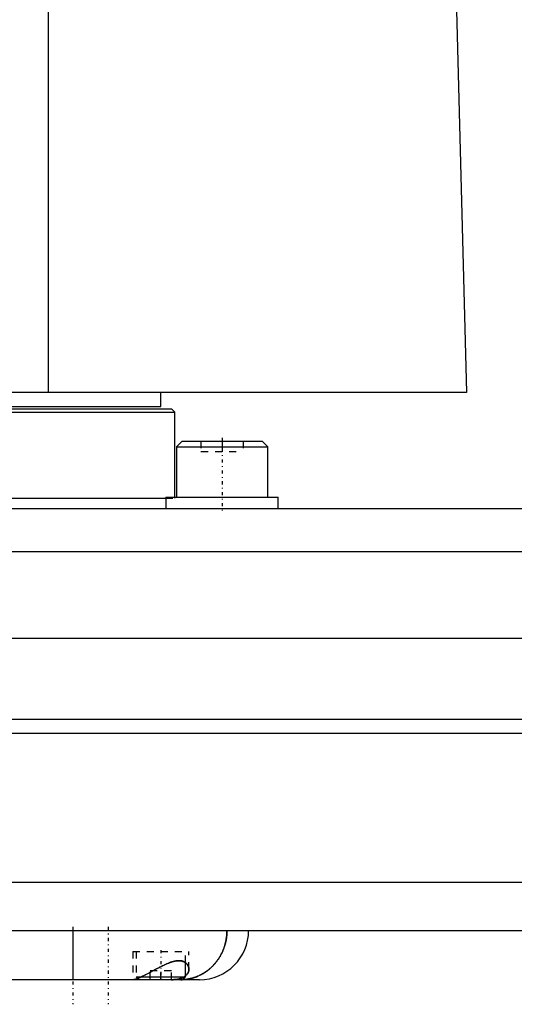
# Model space of a CAD drawing. Extents: x -602 to 168, y -1 to 861.
# Tile 5 of 10: x -264 to -194, y 306 to 446. Entities that reach past the tile are written whole.
import ezdxf

# ---------------------------------------------------------------- set-up
doc = ezdxf.new("R2010")
doc.units = 0
doc.linetypes.add('CENTER', pattern=[1.5, 0.45, -0.5, 0.05, -0.5])
doc.linetypes.add('DASHED', pattern=[2, 1, -1])
for name, color, linetype in [('AM_0', 7, 'CONTINUOUS'), ('AM_3', 7, 'DASHED'), ('AM_7', 7, 'CENTER')]:
    doc.layers.add(name, color=color, linetype=linetype)

msp = doc.modelspace()

# ---------------------------------------------------------------- linework, layer by layer
at = {"layer": 'AM_0', "color": 7, "linetype": 'CONTINUOUS'}
for p, q in [((-260, 393), (-260, 451.99)), ((-202, 449.85), (-200.5, 393)), ((-200.5, 393), (-602, 393)), ((-244, 391), (-244, 393)), ((-598, 391), (-244, 391)), ((-357.5, 390.7), (-242.5, 390.7)), ((-242, 390.2), (-242.5, 390.7)), ((-358, 390.2), (-242, 390.2)), ((-242, 378.1), (-242, 390.2)), ((-240.98, 386.1), (-241.78, 385.3)), ((-241.78, 385.3), (-241.78, 378.1)), ((-241.78, 385.3), (-228.78, 385.3)), ((-240.98, 386.1), (-229.58, 386.1)), ((-228.78, 385.3), (-229.58, 386.1)), ((-228.78, 378.1), (-228.78, 385.3)), ((-243.28, 378.1), (-243.28, 376.5)), ((-243.28, 378.1), (-227.28, 378.1)), ((-227.28, 376.5), (-227.28, 378.1)), ((-358, 378), (-243.28, 378)), ((-345.5, 376.5), (55.5, 376.5)), ((56.29, 370.35), (-346.29, 370.35)), ((68.25, 358), (-358.25, 358)), ((70, 346.5), (-360, 346.5)), ((70, 344.5), (-360, 344.5)), ((65.14, 323.3), (-355.14, 323.3)), ((-351.5, 316.5), (59.5, 316.5)), ((-256.5, 316.5), (-256.5, 309.5)), ((-240.5, 309.9), (-240.5, 311.93)), ((-238.5, 309.5), (-344.5, 309.5)), ((-247.28, 309.68), (-247.1, 309.5)), ((-246.79, 309.9), (-240.5, 309.9)), ((-240.9, 309.5), (-240.5, 309.9))]:
    msp.add_line(p, q, dxfattribs=at)
for points in [[(-234.58, 316.5, 0), (-234.58, 316.45, 0), (-234.58, 316.35, 0), (-234.59, 316.25, 0), (-234.59, 316.2, 0), (-234.59, 316.15, 0), (-234.6, 316.05, 0), (-234.6, 315.95, 0), (-234.61, 315.85, 0), (-234.62, 315.75, 0), (-234.63, 315.66, 0), (-234.64, 315.61, 0), (-234.64, 315.56, 0), (-234.66, 315.46, 0), (-234.67, 315.36, 0), (-234.69, 315.26, 0), (-234.7, 315.16, 0), (-234.72, 315.07, 0), (-234.73, 315.02, 0), (-234.74, 314.97, 0), (-234.76, 314.87, 0), (-234.79, 314.78, 0), (-234.8, 314.73, 0), (-234.81, 314.68, 0), (-234.84, 314.58, 0), (-234.86, 314.49, 0), (-234.88, 314.44, 0), (-234.89, 314.39, 0), (-234.92, 314.3, 0), (-234.95, 314.2, 0), (-234.98, 314.11, 0), (-235.01, 314.02, 0), (-235.05, 313.92, 0), (-235.06, 313.88, 0), (-235.08, 313.83, 0), (-235.12, 313.74, 0), (-235.16, 313.65, 0), (-235.19, 313.56, 0), (-235.23, 313.47, 0), (-235.28, 313.38, 0), (-235.3, 313.33, 0), (-235.32, 313.29, 0), (-235.36, 313.2, 0), (-235.41, 313.12, 0), (-235.45, 313.03, 0), (-235.5, 312.94, 0), (-235.55, 312.86, 0), (-235.57, 312.82, 0), (-235.6, 312.77, 0), (-235.65, 312.69, 0), (-235.7, 312.61, 0), (-235.75, 312.53, 0), (-235.8, 312.44, 0), (-235.86, 312.36, 0), (-235.89, 312.32, 0), (-235.91, 312.28, 0), (-235.97, 312.21, 0), (-236.03, 312.13, 0), (-236.09, 312.05, 0), (-236.15, 311.97, 0), (-236.21, 311.9, 0), (-236.24, 311.86, 0), (-236.27, 311.82, 0), (-236.33, 311.75, 0), (-236.4, 311.68, 0), (-236.43, 311.64, 0), (-236.46, 311.61, 0), (-236.53, 311.54, 0), (-236.6, 311.47, 0), (-236.63, 311.43, 0), (-236.66, 311.4, 0), (-236.73, 311.33, 0), (-236.8, 311.27, 0), (-236.87, 311.2, 0), (-236.94, 311.14, 0), (-237.01, 311.07, 0), (-237.05, 311.04, 0), (-237.09, 311.01, 0), (-237.16, 310.95, 0), (-237.23, 310.89, 0), (-237.31, 310.83, 0), (-237.39, 310.77, 0), (-237.46, 310.72, 0), (-237.5, 310.69, 0), (-237.54, 310.66, 0), (-237.62, 310.61, 0), (-237.7, 310.56, 0), (-237.77, 310.51, 0), (-237.85, 310.45, 0), (-237.94, 310.41, 0), (-237.98, 310.38, 0), (-238.02, 310.36, 0), (-238.1, 310.31, 0), (-238.18, 310.27, 0), (-238.26, 310.22, 0), (-238.35, 310.18, 0), (-238.43, 310.14, 0), (-238.47, 310.12, 0), (-238.52, 310.1, 0), (-238.6, 310.06, 0), (-238.69, 310.02, 0), (-238.77, 309.98, 0), (-238.86, 309.95, 0), (-238.95, 309.91, 0), (-238.99, 309.9, 0), (-239.04, 309.88, 0), (-239.12, 309.85, 0), (-239.21, 309.82, 0), (-239.26, 309.8, 0), (-239.3, 309.79, 0), (-239.39, 309.76, 0), (-239.48, 309.74, 0), (-239.52, 309.72, 0), (-239.57, 309.71, 0), (-239.66, 309.69, 0), (-239.75, 309.67, 0), (-239.84, 309.65, 0), (-239.93, 309.63, 0), (-240.02, 309.61, 0), (-240.07, 309.6, 0), (-240.11, 309.59, 0), (-240.2, 309.58, 0), (-240.29, 309.56, 0), (-240.39, 309.55, 0), (-240.48, 309.54, 0), (-240.57, 309.53, 0), (-240.62, 309.53, 0), (-240.66, 309.52, 0), (-240.75, 309.51, 0), (-240.85, 309.51, 0), (-240.89, 309.51, 0)], [(-247.91, 309.5, 0), (-247.9, 309.5, 0), (-247.87, 309.5, 0), (-247.84, 309.51, 0), (-247.82, 309.51, 0), (-247.81, 309.51, 0), (-247.77, 309.52, 0), (-247.72, 309.53, 0), (-247.68, 309.54, 0), (-247.63, 309.56, 0), (-247.58, 309.57, 0), (-247.55, 309.58, 0), (-247.52, 309.59, 0), (-247.47, 309.61, 0), (-247.41, 309.63, 0), (-247.34, 309.66, 0), (-247.27, 309.69, 0), (-247.21, 309.71, 0), (-247.17, 309.73, 0), (-247.13, 309.74, 0), (-247.06, 309.78, 0), (-246.99, 309.81, 0), (-246.95, 309.83, 0), (-246.91, 309.85, 0), (-246.83, 309.88, 0), (-246.75, 309.92, 0), (-246.7, 309.94, 0), (-246.66, 309.96, 0), (-246.58, 310, 0), (-246.49, 310.05, 0), (-246.4, 310.09, 0), (-246.31, 310.14, 0), (-246.22, 310.18, 0), (-246.17, 310.21, 0), (-246.13, 310.23, 0), (-246.03, 310.28, 0), (-245.93, 310.33, 0), (-245.84, 310.38, 0), (-245.74, 310.43, 0), (-245.64, 310.48, 0), (-245.59, 310.51, 0), (-245.54, 310.54, 0), (-245.44, 310.59, 0), (-245.34, 310.65, 0), (-245.24, 310.7, 0), (-245.13, 310.75, 0), (-245.03, 310.81, 0), (-244.98, 310.84, 0), (-244.93, 310.87, 0), (-244.82, 310.92, 0), (-244.72, 310.98, 0), (-244.61, 311.03, 0), (-244.51, 311.09, 0), (-244.4, 311.14, 0), (-244.35, 311.17, 0), (-244.3, 311.2, 0), (-244.19, 311.25, 0), (-244.09, 311.31, 0), (-243.99, 311.36, 0), (-243.88, 311.41, 0), (-243.78, 311.46, 0), (-243.73, 311.49, 0), (-243.68, 311.51, 0), (-243.57, 311.56, 0), (-243.47, 311.61, 0), (-243.42, 311.63, 0), (-243.37, 311.66, 0), (-243.27, 311.7, 0), (-243.17, 311.75, 0), (-243.12, 311.77, 0), (-243.07, 311.79, 0), (-242.97, 311.83, 0), (-242.87, 311.87, 0), (-242.77, 311.91, 0), (-242.67, 311.95, 0), (-242.57, 311.98, 0), (-242.53, 312, 0), (-242.48, 312.01, 0), (-242.38, 312.04, 0), (-242.28, 312.07, 0), (-242.19, 312.1, 0), (-242.09, 312.12, 0), (-242, 312.14, 0), (-241.95, 312.15, 0), (-241.9, 312.16, 0), (-241.81, 312.17, 0), (-241.72, 312.19, 0), (-241.63, 312.19, 0), (-241.55, 312.2, 0), (-241.46, 312.2, 0), (-241.42, 312.2, 0), (-241.38, 312.2, 0), (-241.3, 312.2, 0), (-241.22, 312.19, 0), (-241.14, 312.18, 0), (-241.06, 312.17, 0), (-240.99, 312.15, 0), (-240.96, 312.14, 0), (-240.92, 312.13, 0), (-240.86, 312.11, 0), (-240.79, 312.09, 0), (-240.73, 312.06, 0), (-240.67, 312.03, 0), (-240.61, 312, 0), (-240.59, 311.98, 0), (-240.56, 311.97, 0), (-240.51, 311.93, 0), (-240.46, 311.89, 0), (-240.43, 311.87, 0), (-240.41, 311.85, 0), (-240.37, 311.81, 0), (-240.32, 311.77, 0), (-240.3, 311.75, 0), (-240.28, 311.73, 0), (-240.25, 311.68, 0), (-240.21, 311.63, 0), (-240.18, 311.59, 0), (-240.15, 311.54, 0), (-240.12, 311.49, 0), (-240.11, 311.46, 0), (-240.1, 311.43, 0), (-240.08, 311.38, 0), (-240.06, 311.33, 0), (-240.04, 311.28, 0), (-240.03, 311.22, 0), (-240.02, 311.17, 0), (-240.01, 311.14, 0), (-240.01, 311.11, 0), (-240, 311.06, 0), (-240, 311, 0), (-240, 310.98, 0)], [(-240, 310.98, 0), (-240, 310.95, 0), (-240, 310.89, 0), (-240.01, 310.83, 0), (-240.01, 310.8, 0), (-240.02, 310.77, 0), (-240.03, 310.72, 0), (-240.05, 310.66, 0), (-240.06, 310.6, 0), (-240.09, 310.55, 0), (-240.11, 310.49, 0), (-240.12, 310.47, 0), (-240.14, 310.44, 0), (-240.17, 310.39, 0), (-240.2, 310.34, 0), (-240.24, 310.28, 0), (-240.28, 310.23, 0), (-240.32, 310.19, 0), (-240.35, 310.16, 0), (-240.37, 310.14, 0), (-240.42, 310.09, 0), (-240.47, 310.05, 0), (-240.5, 310.02, 0)]]:
    msp.add_polyline3d(points, dxfattribs=at)
msp.add_arc((-238.5, 316.5), 7, 270, 0, dxfattribs=at)
at = {"layer": 'AM_3', "color": 6, "linetype": 'DASHED'}
for p, q in [((-238.28, 386.1), (-238.28, 384.6)), ((-235.28, 386.1), (-235.28, 384.6)), ((-232.28, 386.1), (-232.28, 384.6)), ((-238.28, 384.6), (-232.28, 384.6)), ((-242, 378), (-242, 378.1)), ((-243.28, 378), (-242, 378)), ((-248, 313.5), (-248, 309.5)), ((-248, 313.5), (-240, 313.5)), ((-247.5, 313.5), (-247.5, 309.9)), ((-240.5, 311.93), (-240.5, 313.5)), ((-240, 310.98), (-240, 313.5)), ((-247.5, 309.9), (-247.28, 309.68)), ((-247.5, 309.9), (-246.79, 309.9)), ((-245.5, 309.5), (-245.5, 310.75)), ((-242.5, 310.75), (-245.5, 310.75)), ((-244, 309.5), (-244, 310.75)), ((-242.5, 309.5), (-242.5, 310.75))]:
    msp.add_line(p, q, dxfattribs=at)
for points in [[(-241.17, 309.5, 0), (-241.13, 309.5, 0), (-241.03, 309.5, 0), (-240.94, 309.5, 0), (-240.89, 309.51, 0), (-240.84, 309.51, 0), (-240.75, 309.51, 0), (-240.65, 309.52, 0), (-240.56, 309.53, 0), (-240.46, 309.54, 0), (-240.37, 309.55, 0), (-240.32, 309.56, 0), (-240.27, 309.57, 0), (-240.18, 309.58, 0), (-240.09, 309.6, 0), (-239.99, 309.61, 0), (-239.9, 309.63, 0), (-239.81, 309.65, 0), (-239.76, 309.66, 0), (-239.71, 309.67, 0), (-239.62, 309.7, 0), (-239.53, 309.72, 0), (-239.48, 309.74, 0), (-239.44, 309.75, 0), (-239.34, 309.78, 0), (-239.25, 309.8, 0), (-239.21, 309.82, 0), (-239.16, 309.84, 0), (-239.07, 309.87, 0), (-238.98, 309.9, 0), (-238.89, 309.93, 0), (-238.8, 309.97, 0), (-238.71, 310.01, 0), (-238.67, 310.03, 0), (-238.63, 310.05, 0), (-238.54, 310.09, 0), (-238.45, 310.13, 0), (-238.36, 310.17, 0), (-238.28, 310.21, 0), (-238.19, 310.26, 0), (-238.15, 310.28, 0), (-238.11, 310.31, 0), (-238.02, 310.35, 0), (-237.94, 310.4, 0), (-237.86, 310.45, 0), (-237.77, 310.51, 0), (-237.69, 310.56, 0), (-237.65, 310.59, 0), (-237.61, 310.61, 0), (-237.53, 310.67, 0), (-237.45, 310.73, 0), (-237.37, 310.78, 0), (-237.3, 310.84, 0), (-237.22, 310.9, 0), (-237.18, 310.93, 0), (-237.14, 310.96, 0), (-237.07, 311.03, 0), (-236.99, 311.09, 0), (-236.92, 311.16, 0), (-236.85, 311.22, 0), (-236.77, 311.29, 0), (-236.74, 311.32, 0), (-236.7, 311.36, 0), (-236.63, 311.43, 0), (-236.56, 311.5, 0), (-236.53, 311.54, 0), (-236.5, 311.57, 0), (-236.43, 311.64, 0), (-236.36, 311.72, 0), (-236.33, 311.76, 0), (-236.3, 311.79, 0), (-236.23, 311.87, 0), (-236.17, 311.95, 0), (-236.11, 312.02, 0), (-236.05, 312.1, 0), (-235.99, 312.18, 0), (-235.96, 312.22, 0), (-235.93, 312.26, 0), (-235.87, 312.35, 0), (-235.81, 312.43, 0), (-235.76, 312.51, 0), (-235.71, 312.6, 0), (-235.65, 312.68, 0), (-235.63, 312.72, 0), (-235.6, 312.77, 0), (-235.55, 312.85, 0), (-235.5, 312.94, 0), (-235.45, 313.03, 0), (-235.41, 313.12, 0), (-235.36, 313.21, 0), (-235.34, 313.25, 0), (-235.31, 313.3, 0), (-235.27, 313.39, 0), (-235.23, 313.48, 0), (-235.19, 313.57, 0), (-235.15, 313.67, 0), (-235.11, 313.76, 0), (-235.09, 313.81, 0), (-235.07, 313.86, 0), (-235.04, 313.95, 0), (-235, 314.05, 0), (-234.97, 314.14, 0), (-234.94, 314.24, 0), (-234.91, 314.34, 0), (-234.89, 314.39, 0), (-234.88, 314.43, 0), (-234.85, 314.53, 0), (-234.82, 314.63, 0), (-234.81, 314.68, 0), (-234.8, 314.73, 0), (-234.77, 314.83, 0), (-234.75, 314.93, 0), (-234.74, 314.98, 0), (-234.73, 315.03, 0), (-234.71, 315.13, 0), (-234.69, 315.23, 0), (-234.68, 315.33, 0), (-234.66, 315.43, 0), (-234.65, 315.53, 0), (-234.64, 315.58, 0), (-234.63, 315.63, 0), (-234.62, 315.73, 0), (-234.61, 315.83, 0), (-234.6, 315.94, 0), (-234.6, 316.04, 0), (-234.59, 316.14, 0), (-234.59, 316.19, 0), (-234.59, 316.24, 0), (-234.58, 316.35, 0), (-234.58, 316.45, 0), (-234.58, 316.5, 0)], [(-240, 310.98, 0), (-240, 311, 0), (-240, 311.06, 0), (-240.01, 311.12, 0), (-240.01, 311.14, 0), (-240.02, 311.17, 0), (-240.03, 311.23, 0), (-240.04, 311.28, 0), (-240.06, 311.34, 0), (-240.08, 311.39, 0), (-240.1, 311.44, 0), (-240.11, 311.47, 0), (-240.13, 311.49, 0), (-240.15, 311.54, 0), (-240.18, 311.59, 0), (-240.22, 311.64, 0), (-240.25, 311.69, 0), (-240.29, 311.73, 0), (-240.31, 311.75, 0), (-240.33, 311.77, 0), (-240.37, 311.82, 0), (-240.41, 311.86, 0), (-240.44, 311.88, 0), (-240.46, 311.9, 0), (-240.51, 311.93, 0), (-240.57, 311.97, 0), (-240.59, 311.99, 0), (-240.62, 312, 0), (-240.68, 312.04, 0), (-240.74, 312.07, 0), (-240.81, 312.09, 0), (-240.87, 312.12, 0), (-240.94, 312.14, 0), (-240.98, 312.15, 0), (-241.01, 312.16, 0), (-241.09, 312.17, 0), (-241.16, 312.18, 0), (-241.24, 312.19, 0), (-241.32, 312.2, 0), (-241.4, 312.2, 0), (-241.45, 312.2, 0), (-241.49, 312.2, 0), (-241.58, 312.2, 0), (-241.67, 312.19, 0), (-241.76, 312.18, 0), (-241.85, 312.17, 0), (-241.94, 312.15, 0), (-241.99, 312.14, 0), (-242.04, 312.13, 0), (-242.13, 312.11, 0), (-242.23, 312.09, 0), (-242.32, 312.06, 0), (-242.42, 312.03, 0), (-242.52, 312, 0), (-242.57, 311.98, 0), (-242.62, 311.97, 0), (-242.72, 311.93, 0), (-242.82, 311.89, 0), (-242.92, 311.85, 0), (-243.02, 311.81, 0), (-243.12, 311.77, 0), (-243.17, 311.75, 0), (-243.22, 311.72, 0), (-243.33, 311.68, 0), (-243.43, 311.63, 0), (-243.48, 311.6, 0), (-243.54, 311.58, 0), (-243.64, 311.53, 0), (-243.75, 311.48, 0), (-243.8, 311.45, 0), (-243.85, 311.43, 0), (-243.96, 311.37, 0), (-244.06, 311.32, 0), (-244.17, 311.27, 0), (-244.27, 311.21, 0), (-244.38, 311.16, 0), (-244.43, 311.13, 0), (-244.49, 311.1, 0), (-244.59, 311.05, 0), (-244.69, 310.99, 0), (-244.8, 310.93, 0), (-244.9, 310.88, 0), (-245.01, 310.82, 0), (-245.06, 310.8, 0), (-245.11, 310.77, 0), (-245.21, 310.71, 0), (-245.31, 310.66, 0), (-245.41, 310.61, 0), (-245.51, 310.55, 0), (-245.61, 310.5, 0), (-245.66, 310.47, 0), (-245.71, 310.45, 0), (-245.81, 310.4, 0), (-245.9, 310.35, 0), (-246, 310.3, 0), (-246.09, 310.25, 0), (-246.18, 310.2, 0), (-246.23, 310.18, 0), (-246.27, 310.15, 0), (-246.36, 310.11, 0), (-246.45, 310.07, 0), (-246.54, 310.02, 0), (-246.62, 309.98, 0), (-246.71, 309.94, 0), (-246.75, 309.92, 0), (-246.79, 309.9, 0), (-246.87, 309.86, 0), (-246.94, 309.83, 0), (-246.98, 309.81, 0), (-247.02, 309.79, 0), (-247.09, 309.76, 0), (-247.16, 309.73, 0), (-247.2, 309.72, 0), (-247.23, 309.7, 0), (-247.3, 309.68, 0), (-247.36, 309.65, 0), (-247.42, 309.63, 0), (-247.48, 309.61, 0), (-247.54, 309.59, 0), (-247.57, 309.58, 0), (-247.59, 309.57, 0), (-247.64, 309.55, 0), (-247.69, 309.54, 0), (-247.73, 309.53, 0), (-247.77, 309.52, 0), (-247.81, 309.51, 0), (-247.83, 309.51, 0), (-247.84, 309.51, 0), (-247.87, 309.5, 0), (-247.9, 309.5, 0), (-247.91, 309.5, 0)], [(-242.49, 309.5, 0), (-242.47, 309.5, 0), (-242.42, 309.5, 0), (-242.38, 309.5, 0), (-242.36, 309.5, 0), (-242.34, 309.5, 0), (-242.3, 309.5, 0), (-242.25, 309.5, 0), (-242.21, 309.51, 0), (-242.17, 309.51, 0), (-242.13, 309.51, 0), (-242.11, 309.51, 0), (-242.09, 309.51, 0), (-242.05, 309.52, 0), (-242.01, 309.52, 0), (-241.97, 309.52, 0), (-241.93, 309.53, 0), (-241.89, 309.53, 0), (-241.87, 309.53, 0), (-241.85, 309.54, 0), (-241.81, 309.54, 0), (-241.77, 309.55, 0), (-241.75, 309.55, 0), (-241.73, 309.55, 0), (-241.69, 309.56, 0), (-241.66, 309.56, 0), (-241.64, 309.57, 0), (-241.62, 309.57, 0), (-241.58, 309.58, 0), (-241.55, 309.58, 0), (-241.51, 309.59, 0), (-241.48, 309.6, 0), (-241.44, 309.61, 0), (-241.42, 309.61, 0), (-241.41, 309.61, 0), (-241.37, 309.62, 0), (-241.34, 309.63, 0), (-241.3, 309.64, 0), (-241.27, 309.65, 0), (-241.24, 309.66, 0), (-241.22, 309.66, 0), (-241.2, 309.67, 0), (-241.17, 309.68, 0), (-241.14, 309.69, 0), (-241.11, 309.7, 0), (-241.08, 309.71, 0), (-241.05, 309.72, 0), (-241.03, 309.73, 0), (-241.02, 309.73, 0), (-240.99, 309.75, 0), (-240.96, 309.76, 0), (-240.93, 309.77, 0), (-240.9, 309.78, 0), (-240.87, 309.8, 0), (-240.86, 309.8, 0), (-240.85, 309.81, 0), (-240.82, 309.82, 0), (-240.79, 309.84, 0), (-240.77, 309.85, 0), (-240.74, 309.86, 0), (-240.71, 309.88, 0), (-240.7, 309.89, 0), (-240.69, 309.89, 0), (-240.67, 309.91, 0), (-240.64, 309.92, 0), (-240.63, 309.93, 0), (-240.56, 309.98, 0), (-240.44, 310.08, 0), (-240.33, 310.18, 0), (-240.23, 310.29, 0), (-240.16, 310.41, 0), (-240.09, 310.53, 0), (-240.07, 310.59, 0), (-240.05, 310.66, 0), (-240.02, 310.78, 0), (-240, 310.91, 0), (-240, 310.98, 0)], [(-240.5, 310.02, 0), (-240.54, 310, 0), (-240.61, 309.94, 0), (-240.69, 309.89, 0), (-240.73, 309.87, 0), (-240.78, 309.84, 0), (-240.87, 309.8, 0), (-240.96, 309.76, 0), (-241.06, 309.72, 0), (-241.16, 309.68, 0), (-241.27, 309.65, 0), (-241.33, 309.63, 0), (-241.38, 309.62, 0), (-241.5, 309.59, 0), (-241.62, 309.57, 0), (-241.75, 309.55, 0), (-241.87, 309.53, 0), (-242, 309.52, 0), (-242.07, 309.51, 0), (-242.14, 309.51, 0), (-242.28, 309.5, 0), (-242.42, 309.5, 0), (-242.49, 309.5, 0)], [(-240.89, 309.51, 0), (-240.94, 309.5, 0), (-241.03, 309.5, 0), (-241.13, 309.5, 0), (-241.17, 309.5, 0)]]:
    msp.add_polyline3d(points, dxfattribs=at)
at = {"layer": 'AM_7', "color": 4, "linetype": 'CENTER'}
for p, q in [((-235.28, 386.58), (-235.28, 376.02)), ((-256.5, 317), (-256.5, 306)), ((-251.5, 317), (-251.5, 306)), ((-244, 313.7), (-244, 309.3))]:
    msp.add_line(p, q, dxfattribs=at)

doc.saveas('drawing.dxf')
